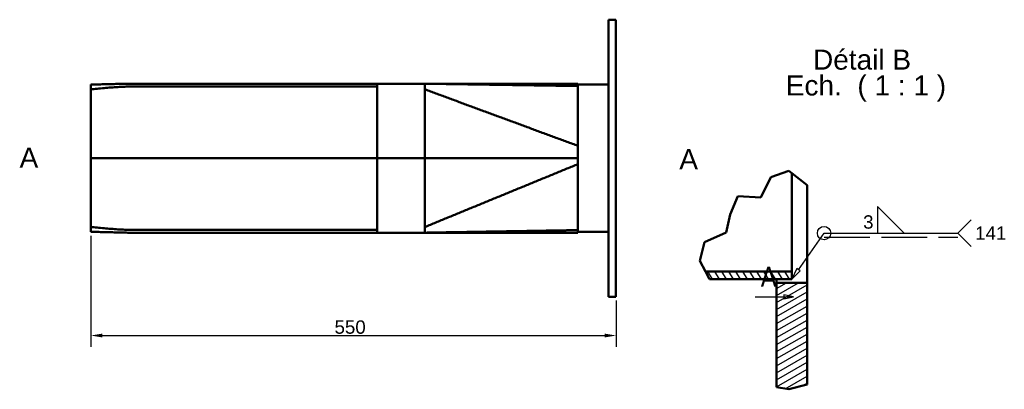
# Model space of a CAD drawing. Header units: millimetres. Extents: x -1509 to 14250, y 4402 to 14828.
# Tile 7 of 9: x 13993 to 14250, y 14569 to 14665. Entities that reach past the tile are written whole.
import ezdxf

# ---------------------------------------------------------------- set-up
doc = ezdxf.new("R2010")
doc.units = ezdxf.units.MM
doc.linetypes.add('ACAD_ISO02W100', pattern=[15, 12, -3])
doc.linetypes.add('CHAIN', pattern=[0.3543, 0.2362, -0.0295, 0.0591, -0.0295])
doc.layers.add('Ligne de coupe (ISO)', color=7, linetype='CHAIN', lineweight=30)
doc.styles.get("Standard").update_dxf_attribs({"font": 'ARIAL.TTF', "height": 8})
doc.styles.add('Style de texte16', font='ARIAL.TTF')
doc.styles.add('Style de texte6', font='ARIAL.TTF')
doc.styles.add('Texte de libellé (ISO)', font='TAHOMA.TTF')
doc.dimstyles.new('1b 0 décimale', dxfattribs={"dimtxt": 3.5, "dimasz": 3, "dimexe": 3, "dimexo": 1, "dimgap": 0.4, "dimtad": 1, "dimdec": 0, "dimrnd": 1e-08, "dimtxsty": 'Standard', "dimblk1": 'CLOSEDBLANK', "dimblk2": 'CLOSED', "dimcen": 0.09, "dimdle": 8, "dimclrd": 250, "dimclre": 250, "dimclrt": 18, "dimazin": 2, "dimtfac": 1, "dimtofl": 0, "dimtmove": 0, "dimatfit": 3, "dimfxl": 1, "dimtolj": 1, "dimlwd": 25, "dimlwe": 25, "dimarcsym": 0})

# ---------------------------------------------------------------- blocks, each defined once
blk = doc.blocks.new('*D20')
at = {"color": 250, "linetype": 'Continuous', "lineweight": 25}
for p, q in [((14011.19, 14608.91), (14011.19, 14579.79)), ((14148.69, 14591.96), (14148.69, 14579.79)), ((14014.19, 14582.79), (14145.69, 14582.79))]:
    blk.add_line(p, q, dxfattribs=at)
at = {"color": 250, "linetype": 'Continuous'}
for points in [[(14014.19, 14583.29), (14014.19, 14582.29), (14011.19, 14582.79)], [(14145.69, 14583.29), (14145.69, 14582.29), (14148.69, 14582.79)]]:
    blk.add_solid(points, dxfattribs=at)
at = {"layer": 'Defpoints', "color": 0, "linetype": 'Continuous'}
for p in [(14011.19, 14609.91), (14148.69, 14592.96), (14148.69, 14582.79)]:
    blk.add_point(p, dxfattribs=at)
at = {"color": 18, "linetype": 'Continuous', "lineweight": 25, "insert": (14079.09, 14584.98), "char_height": 3.5, "attachment_point": 5, "style": 'Style de texte6'}
blk.add_mtext('\\A1;550', dxfattribs=at)
blk = doc.blocks.new('_Closed')
at = {"color": 0, "linetype": 'ByBlock', "lineweight": -2}
for p, q in [((-1, 0.167), (0, 0)), ((-1, 0.167), (-1, -0.167)), ((0, 0), (-1, -0.167)), ((0, 0), (-1, 0))]:
    blk.add_line(p, q, dxfattribs=at)
blk = doc.blocks.new('_ClosedBlank')
at = {"color": 0, "linetype": 'ByBlock', "lineweight": -2}
for p, q in [((-1, 0.167), (0, 0)), ((-1, 0.167), (-1, -0.167)), ((0, 0), (-1, -0.167))]:
    blk.add_line(p, q, dxfattribs=at)
blk = doc.blocks.new('SectionConversion2D0')
at = {"layer": 'Ligne de coupe (ISO)', "linetype": 'Continuous'}
for p, q in [((342.94, 78.1), (352.94, 78.1)), ((347.94, 78.1), (350.44, 78.1)), ((352.94, 78.1), (350.44, 78.6)), ((350.44, 78.6), (350.44, 77.6)), ((350.44, 78.1), (352.94, 78.1)), ((350.44, 77.6), (352.94, 78.1))]:
    blk.add_line(p, q, dxfattribs=at)
at = {"layer": 'Ligne de coupe (ISO)', "linetype": 'Continuous', "flags": 128}
blk.add_lwpolyline([(350.44, 77.6), (352.94, 78.1), (350.44, 78.6), (350.44, 77.6)], dxfattribs=at)
at = {"layer": 'Ligne de coupe (ISO)'}
blk.add_solid([(350.44, 77.6), (352.94, 78.1), (350.44, 78.6), (350.44, 77.6)], dxfattribs=at)
at = {"layer": 'Ligne de coupe (ISO)', "insert": (344.32, 80.73), "char_height": 5.25, "attachment_point": 7, "style": 'Texte de libellé (ISO)'}
blk.add_mtext('A', dxfattribs=at)
blk = doc.blocks.new('SymboleConversion2D2')
at = {"linetype": 'Continuous', "lineweight": 25}
for p, q in [((381.93, 94.77), (374.93, 101.77)), ((374.93, 101.77), (374.93, 94.77)), ((395.93, 94.77), (399.43, 98.27)), ((354.24, 85.18), (360.93, 94.77)), ((360.93, 94.77), (395.93, 94.77)), ((374.93, 94.77), (381.93, 94.77)), ((395.93, 94.77), (399.43, 91.27)), ((353.83, 85.47), (352.52, 82.72)), ((354.65, 84.89), (353.83, 85.47)), ((352.52, 82.72), (354.65, 84.89))]:
    blk.add_line(p, q, dxfattribs=at)
at = {"linetype": 'ACAD_ISO02W100', "lineweight": 25}
blk.add_line((360.93, 93.72), (395.93, 93.72), dxfattribs=at)
at = {"linetype": 'Continuous', "lineweight": 25}
blk.add_circle((360.93, 94.77), 1.75, dxfattribs=at)

msp = doc.modelspace()

# ---------------------------------------------------------------- hatches: boundary and pattern name
at = {"linetype": 'Continuous', "lineweight": 25}
h = msp.add_hatch(dxfattribs=at)
h.set_pattern_fill('ANSI31', color=177, scale=12.7, angle=75, style=0)
h.set_pattern_definition([(120, (13842.2208, 14514.8293), (-1.374815, -0.79375), [])])
h.paths.add_polyline_path([(14172.134, 14599.548), (14173.194, 14597.548), (14194.742, 14597.548), (14194.742, 14599.548)])
h = msp.add_hatch(dxfattribs=at)
h.set_pattern_fill('ANSI31', color=177, scale=12.7, angle=-15, style=0)
h.set_pattern_definition([(30, (13842.2208, 14514.8293), (-0.79375, 1.374815), [])])
h.paths.add_polyline_path([(14193.949, 14568.714), (14198.742, 14569.983), (14198.742, 14596.548), (14190.742, 14596.548), (14190.742, 14569.254)])

# ---------------------------------------------------------------- linework, layer by layer
at = {"linetype": 'Continuous', "lineweight": 50}
for p, q in [((14146.686, 14592.958), (14146.686, 14665.458)), ((14148.686, 14665.458), (14146.686, 14665.458)), ((14148.686, 14592.958), (14148.686, 14665.458)), ((14011.186, 14647.208), (14011.186, 14648.507)), ((14021.766, 14648.708), (14086.171, 14648.708)), ((14098.686, 14648.708), (14086.171, 14648.708)), ((14098.686, 14647.208), (14098.686, 14648.708)), ((14098.686, 14648.708), (14098.686, 14647.208)), ((14138.686, 14648.103), (14138.686, 14648.708)), ((14146.686, 14648.458), (14138.686, 14648.458)), ((14011.186, 14629.208), (14011.186, 14647.208)), ((14086.171, 14647.958), (14021.766, 14647.958)), ((14086.182, 14629.208), (14086.182, 14647.208)), ((14086.186, 14647.208), (14086.186, 14629.208)), ((14098.686, 14647.208), (14098.686, 14629.208)), ((14098.686, 14629.208), (14098.686, 14647.208)), ((14138.686, 14632.454), (14138.686, 14648.103)), ((14138.686, 14629.208), (14138.686, 14632.454)), ((14086.182, 14629.208), (14011.186, 14629.208)), ((14011.186, 14629.208), (14086.182, 14629.208)), ((14011.186, 14611.208), (14011.186, 14629.208)), ((14086.182, 14611.208), (14086.182, 14629.208)), ((14086.186, 14629.208), (14086.182, 14629.208)), ((14086.182, 14629.208), (14086.186, 14629.208)), ((14086.186, 14629.208), (14086.186, 14611.208)), ((14098.686, 14629.208), (14086.186, 14629.208)), ((14086.186, 14629.208), (14098.686, 14629.208)), ((14098.686, 14629.208), (14098.686, 14611.208)), ((14098.686, 14611.208), (14098.686, 14629.208)), ((14138.686, 14627.654), (14138.686, 14629.208)), ((14138.686, 14610.374), (14138.686, 14627.654)), ((14189.222, 14624.237), (14193.975, 14625.871)), ((14193.975, 14625.871), (14194.742, 14625.274)), ((14194.742, 14625.274), (14194.742, 14599.548)), ((14194.742, 14625.274), (14198.742, 14622.157)), ((14186.571, 14618.898), (14189.222, 14624.237)), ((14198.742, 14622.157), (14198.742, 14596.548)), ((14178.596, 14614.489), (14180.601, 14619.296)), ((14180.601, 14619.296), (14186.571, 14618.898)), ((14177.564, 14609.744), (14178.596, 14614.489)), ((14011.186, 14609.909), (14011.186, 14611.208)), ((14021.766, 14610.458), (14086.171, 14610.458)), ((14086.171, 14609.708), (14021.766, 14609.708)), ((14098.686, 14609.708), (14086.171, 14609.708)), ((14098.686, 14609.708), (14098.686, 14611.208)), ((14098.686, 14611.208), (14098.686, 14609.708)), ((14138.686, 14609.708), (14138.686, 14610.374)), ((14146.686, 14609.958), (14138.686, 14609.958)), ((14171.865, 14607.244), (14177.564, 14609.744)), ((14170.639, 14602.368), (14171.865, 14607.244)), ((14172.134, 14599.548), (14170.639, 14602.368)), ((14194.742, 14599.548), (14172.134, 14599.548)), ((14173.194, 14597.548), (14172.134, 14599.548)), ((14194.742, 14597.548), (14194.742, 14599.548)), ((14173.194, 14597.548), (14194.742, 14597.548)), ((14190.742, 14596.548), (14190.742, 14597.548)), ((14190.742, 14596.548), (14190.742, 14569.254)), ((14198.742, 14596.548), (14190.742, 14596.548)), ((14198.742, 14569.983), (14198.742, 14596.548)), ((14148.686, 14592.958), (14146.686, 14592.958)), ((14193.949, 14568.714), (14190.742, 14569.254)), ((14198.742, 14569.983), (14193.949, 14568.714))]:
    msp.add_line(p, q, dxfattribs=at)
for points in [[(14011.186, 14648.507), (14011.601, 14648.508), (14012.021, 14648.51), (14012.446, 14648.513), (14012.876, 14648.518), (14013.309, 14648.524), (14013.745, 14648.532), (14014.185, 14648.54), (14014.628, 14648.55), (14015.072, 14648.56), (14015.519, 14648.572), (14015.967, 14648.584), (14016.417, 14648.597), (14016.867, 14648.61), (14017.318, 14648.623), (14017.769, 14648.636), (14018.219, 14648.648), (14018.669, 14648.66), (14019.117, 14648.672), (14019.565, 14648.682), (14020.01, 14648.691), (14020.453, 14648.698), (14020.894, 14648.703), (14021.331, 14648.707), (14021.766, 14648.708)], [(14086.171, 14648.708), (14086.173, 14648.705), (14086.174, 14648.696), (14086.176, 14648.68), (14086.178, 14648.658), (14086.179, 14648.629), (14086.18, 14648.594), (14086.181, 14648.553), (14086.182, 14648.505), (14086.183, 14648.453), (14086.184, 14648.395), (14086.184, 14648.334), (14086.185, 14648.269), (14086.185, 14648.199), (14086.185, 14648.125), (14086.185, 14648.045), (14086.186, 14647.961), (14086.186, 14647.873), (14086.186, 14647.782), (14086.186, 14647.689), (14086.186, 14647.593), (14086.186, 14647.497), (14086.186, 14647.4), (14086.186, 14647.303), (14086.186, 14647.208)], [(14098.686, 14648.708), (14099.186, 14648.708), (14099.686, 14648.708), (14100.186, 14648.708), (14100.686, 14648.708), (14101.186, 14648.708), (14101.686, 14648.708), (14102.186, 14648.708), (14102.686, 14648.708), (14103.186, 14648.708), (14103.686, 14648.708), (14104.186, 14648.708), (14104.686, 14648.708), (14105.186, 14648.708), (14105.686, 14648.708), (14106.186, 14648.708), (14106.686, 14648.708), (14107.186, 14648.708), (14107.686, 14648.708), (14108.186, 14648.708), (14108.686, 14648.708), (14109.186, 14648.708), (14109.686, 14648.708), (14110.186, 14648.708), (14110.686, 14648.708), (14111.186, 14648.708), (14111.686, 14648.708), (14112.186, 14648.708), (14112.686, 14648.708), (14113.186, 14648.708), (14113.686, 14648.708), (14114.186, 14648.708), (14114.686, 14648.708), (14115.186, 14648.708), (14115.686, 14648.708), (14116.186, 14648.708), (14116.686, 14648.708), (14117.186, 14648.708), (14117.686, 14648.708), (14118.186, 14648.708), (14118.686, 14648.708), (14119.186, 14648.708), (14119.686, 14648.708), (14120.186, 14648.708), (14120.686, 14648.708), (14121.186, 14648.708), (14121.686, 14648.708), (14122.186, 14648.708), (14122.686, 14648.708), (14123.186, 14648.708), (14123.686, 14648.708), (14124.186, 14648.708), (14124.686, 14648.708), (14125.186, 14648.708), (14125.686, 14648.708), (14126.186, 14648.708), (14126.686, 14648.708), (14127.186, 14648.708), (14127.686, 14648.708), (14128.186, 14648.708), (14128.686, 14648.708), (14129.186, 14648.708), (14129.686, 14648.708), (14130.186, 14648.708), (14130.686, 14648.708), (14131.186, 14648.708), (14131.686, 14648.708), (14132.186, 14648.708), (14132.686, 14648.708), (14133.186, 14648.708), (14133.686, 14648.708), (14134.186, 14648.708), (14134.686, 14648.708), (14135.186, 14648.708), (14135.686, 14648.708), (14136.186, 14648.708), (14136.686, 14648.708), (14137.186, 14648.708), (14137.686, 14648.708), (14138.186, 14648.708), (14138.686, 14648.708)], [(14138.686, 14648.103), (14138.371, 14648.108), (14138.056, 14648.113), (14137.741, 14648.118), (14137.426, 14648.122), (14137.111, 14648.127), (14136.796, 14648.132), (14136.481, 14648.137), (14136.166, 14648.142), (14135.851, 14648.146), (14135.536, 14648.151), (14135.221, 14648.156), (14134.906, 14648.161), (14134.591, 14648.165), (14134.276, 14648.17), (14133.961, 14648.175), (14133.646, 14648.18), (14133.332, 14648.184), (14133.017, 14648.189), (14132.702, 14648.194), (14132.387, 14648.199), (14132.072, 14648.203), (14131.757, 14648.208), (14131.442, 14648.213), (14131.127, 14648.218), (14130.812, 14648.222), (14130.497, 14648.227), (14130.182, 14648.232), (14129.867, 14648.237), (14129.552, 14648.242), (14129.237, 14648.246), (14128.922, 14648.251), (14128.607, 14648.256), (14128.292, 14648.261), (14127.977, 14648.265), (14127.662, 14648.27), (14127.347, 14648.275), (14127.032, 14648.28), (14126.717, 14648.284), (14126.402, 14648.289), (14126.087, 14648.294), (14125.772, 14648.299), (14125.457, 14648.303), (14125.143, 14648.308), (14124.828, 14648.313), (14124.513, 14648.318), (14124.198, 14648.322), (14123.883, 14648.327), (14123.568, 14648.332), (14123.253, 14648.337), (14122.938, 14648.342), (14122.623, 14648.346), (14122.308, 14648.351), (14121.993, 14648.356), (14121.678, 14648.361), (14121.363, 14648.365), (14121.048, 14648.37), (14120.733, 14648.375), (14120.418, 14648.38), (14120.103, 14648.384), (14119.788, 14648.389), (14119.473, 14648.394), (14119.158, 14648.399), (14118.843, 14648.403), (14118.528, 14648.408), (14118.213, 14648.413), (14117.898, 14648.418), (14117.583, 14648.422), (14117.269, 14648.427), (14116.954, 14648.432), (14116.639, 14648.437), (14116.324, 14648.442), (14116.009, 14648.446), (14115.694, 14648.451), (14115.379, 14648.456), (14115.064, 14648.461), (14114.749, 14648.465), (14114.434, 14648.47), (14114.119, 14648.475), (14113.804, 14648.48), (14113.489, 14648.484), (14113.174, 14648.489), (14112.859, 14648.494), (14112.544, 14648.499), (14112.229, 14648.503), (14111.914, 14648.508), (14111.599, 14648.513), (14111.284, 14648.518), (14110.969, 14648.522), (14110.654, 14648.527), (14110.339, 14648.532), (14110.024, 14648.537), (14109.709, 14648.542), (14109.394, 14648.546), (14109.08, 14648.551), (14108.765, 14648.556), (14108.45, 14648.561), (14108.135, 14648.565), (14107.82, 14648.57), (14107.505, 14648.575), (14107.19, 14648.58), (14106.875, 14648.584), (14106.56, 14648.589), (14106.245, 14648.594), (14105.93, 14648.599), (14105.615, 14648.603), (14105.3, 14648.608), (14104.985, 14648.613), (14104.67, 14648.618), (14104.355, 14648.622), (14104.04, 14648.627), (14103.725, 14648.632), (14103.41, 14648.637), (14103.095, 14648.642), (14102.78, 14648.646), (14102.465, 14648.651), (14102.15, 14648.656), (14101.835, 14648.661), (14101.52, 14648.665), (14101.206, 14648.67), (14100.891, 14648.675), (14100.576, 14648.68), (14100.261, 14648.684), (14099.946, 14648.689), (14099.631, 14648.694), (14099.316, 14648.699), (14099.001, 14648.703), (14098.686, 14648.708)], [(14021.766, 14647.958), (14021.35, 14647.956), (14020.928, 14647.95), (14020.5, 14647.939), (14020.067, 14647.925), (14019.63, 14647.907), (14019.188, 14647.886), (14018.743, 14647.862), (14018.294, 14647.835), (14017.844, 14647.805), (14017.391, 14647.774), (14016.938, 14647.74), (14016.483, 14647.704), (14016.029, 14647.667), (14015.575, 14647.628), (14015.122, 14647.588), (14014.67, 14647.547), (14014.221, 14647.506), (14013.774, 14647.464), (14013.331, 14647.421), (14012.892, 14647.378), (14012.457, 14647.335), (14012.028, 14647.292), (14011.604, 14647.25), (14011.186, 14647.208)], [(14086.182, 14647.208), (14086.182, 14647.256), (14086.182, 14647.304), (14086.182, 14647.352), (14086.182, 14647.401), (14086.182, 14647.448), (14086.181, 14647.495), (14086.181, 14647.541), (14086.181, 14647.585), (14086.181, 14647.627), (14086.18, 14647.666), (14086.18, 14647.704), (14086.18, 14647.739), (14086.179, 14647.771), (14086.179, 14647.802), (14086.178, 14647.83), (14086.177, 14647.857), (14086.177, 14647.88), (14086.176, 14647.901), (14086.175, 14647.919), (14086.174, 14647.933), (14086.174, 14647.944), (14086.173, 14647.952), (14086.172, 14647.957), (14086.171, 14647.958)], [(14138.686, 14632.454), (14138.329, 14632.586), (14137.972, 14632.718), (14137.614, 14632.85), (14137.257, 14632.981), (14136.9, 14633.113), (14136.543, 14633.245), (14136.186, 14633.376), (14135.829, 14633.508), (14135.472, 14633.64), (14135.114, 14633.772), (14134.757, 14633.903), (14134.4, 14634.035), (14134.043, 14634.167), (14133.686, 14634.299), (14133.329, 14634.43), (14132.972, 14634.562), (14132.614, 14634.694), (14132.257, 14634.825), (14131.9, 14634.957), (14131.543, 14635.089), (14131.186, 14635.221), (14130.829, 14635.352), (14130.472, 14635.484), (14130.114, 14635.616), (14129.757, 14635.748), (14129.4, 14635.879), (14129.043, 14636.011), (14128.686, 14636.143), (14128.329, 14636.275), (14127.972, 14636.406), (14127.614, 14636.538), (14127.257, 14636.67), (14126.9, 14636.801), (14126.543, 14636.933), (14126.186, 14637.065), (14125.829, 14637.197), (14125.472, 14637.328), (14125.114, 14637.46), (14124.757, 14637.592), (14124.4, 14637.724), (14124.043, 14637.855), (14123.686, 14637.987), (14123.329, 14638.119), (14122.972, 14638.25), (14122.614, 14638.382), (14122.257, 14638.514), (14121.9, 14638.646), (14121.543, 14638.777), (14121.186, 14638.909), (14120.829, 14639.041), (14120.472, 14639.173), (14120.114, 14639.304), (14119.757, 14639.436), (14119.4, 14639.568), (14119.043, 14639.7), (14118.686, 14639.831), (14118.329, 14639.963), (14117.972, 14640.095), (14117.614, 14640.226), (14117.257, 14640.358), (14116.9, 14640.49), (14116.543, 14640.622), (14116.186, 14640.753), (14115.829, 14640.885), (14115.472, 14641.017), (14115.114, 14641.149), (14114.757, 14641.28), (14114.4, 14641.412), (14114.043, 14641.544), (14113.686, 14641.675), (14113.329, 14641.807), (14112.972, 14641.939), (14112.614, 14642.071), (14112.257, 14642.202), (14111.9, 14642.334), (14111.543, 14642.466), (14111.186, 14642.598), (14110.829, 14642.729), (14110.472, 14642.861), (14110.114, 14642.993), (14109.757, 14643.125), (14109.4, 14643.256), (14109.043, 14643.388), (14108.686, 14643.52), (14108.329, 14643.651), (14107.972, 14643.783), (14107.614, 14643.915), (14107.257, 14644.047), (14106.9, 14644.178), (14106.543, 14644.31), (14106.186, 14644.442), (14105.829, 14644.574), (14105.472, 14644.705), (14105.114, 14644.837), (14104.757, 14644.969), (14104.4, 14645.101), (14104.043, 14645.232), (14103.686, 14645.364), (14103.329, 14645.496), (14102.972, 14645.627), (14102.614, 14645.759), (14102.257, 14645.891), (14101.9, 14646.023), (14101.543, 14646.154), (14101.186, 14646.286), (14100.829, 14646.418), (14100.472, 14646.55), (14100.114, 14646.681), (14099.757, 14646.813), (14099.4, 14646.945), (14099.043, 14647.076), (14098.686, 14647.208)], [(14138.686, 14629.208), (14138.249, 14629.208), (14137.784, 14629.208), (14137.34, 14629.208), (14136.969, 14629.208), (14136.654, 14629.208), (14136.307, 14629.208), (14135.93, 14629.208), (14135.523, 14629.208), (14135.089, 14629.208), (14134.629, 14629.208), (14134.147, 14629.208), (14133.656, 14629.208), (14133.159, 14629.208), (14132.656, 14629.208), (14132.148, 14629.208), (14131.636, 14629.208), (14131.121, 14629.208), (14130.603, 14629.208), (14130.083, 14629.208), (14129.562, 14629.208), (14129.041, 14629.208), (14128.52, 14629.208), (14128.001, 14629.208), (14127.483, 14629.208), (14126.969, 14629.208), (14126.458, 14629.208), (14125.951, 14629.208), (14125.45, 14629.208), (14124.954, 14629.208), (14124.466, 14629.208), (14123.984, 14629.208), (14123.511, 14629.208), (14123.047, 14629.208), (14122.593, 14629.208), (14122.15, 14629.208), (14121.718, 14629.208), (14121.298, 14629.208), (14120.891, 14629.208), (14120.497, 14629.208), (14120.118, 14629.208), (14119.755, 14629.208), (14119.407, 14629.208), (14119.076, 14629.208), (14118.763, 14629.208), (14118.464, 14629.208), (14118.164, 14629.208), (14117.862, 14629.208), (14117.558, 14629.208), (14117.253, 14629.208), (14116.945, 14629.208), (14116.636, 14629.208), (14116.326, 14629.208), (14116.014, 14629.208), (14115.701, 14629.208), (14115.386, 14629.208), (14115.07, 14629.208), (14114.753, 14629.208), (14114.435, 14629.208), (14114.115, 14629.208), (14113.795, 14629.208), (14113.474, 14629.208), (14113.152, 14629.208), (14112.829, 14629.208), (14112.506, 14629.208), (14112.181, 14629.208), (14111.857, 14629.208), (14111.532, 14629.208), (14111.206, 14629.208), (14110.88, 14629.208), (14110.554, 14629.208), (14110.228, 14629.208), (14109.902, 14629.208), (14109.575, 14629.208), (14109.249, 14629.208), (14108.922, 14629.208), (14108.596, 14629.208), (14108.27, 14629.208), (14107.945, 14629.208), (14107.62, 14629.208), (14107.295, 14629.208), (14106.971, 14629.208), (14106.647, 14629.208), (14106.324, 14629.208), (14106.002, 14629.208), (14105.681, 14629.208), (14105.361, 14629.208), (14105.041, 14629.208), (14104.723, 14629.208), (14104.405, 14629.208), (14104.089, 14629.208), (14103.775, 14629.208), (14103.461, 14629.208), (14103.149, 14629.208), (14102.838, 14629.208), (14102.529, 14629.208), (14102.222, 14629.208), (14101.916, 14629.208), (14101.612, 14629.208), (14101.31, 14629.208), (14101.01, 14629.208), (14100.712, 14629.208), (14100.416, 14629.208), (14100.122, 14629.208), (14099.83, 14629.208), (14099.54, 14629.208), (14099.253, 14629.208), (14098.968, 14629.208), (14098.686, 14629.208)], [(14098.686, 14629.208), (14099.023, 14629.208), (14099.365, 14629.208), (14099.71, 14629.208), (14100.059, 14629.208), (14100.412, 14629.208), (14100.769, 14629.208), (14101.129, 14629.208), (14101.492, 14629.208), (14101.858, 14629.208), (14102.228, 14629.208), (14102.6, 14629.208), (14102.975, 14629.208), (14103.352, 14629.208), (14103.732, 14629.208), (14104.114, 14629.208), (14104.499, 14629.208), (14104.885, 14629.208), (14105.274, 14629.208), (14105.664, 14629.208), (14106.055, 14629.208), (14106.449, 14629.208), (14106.843, 14629.208), (14107.239, 14629.208), (14107.636, 14629.208), (14108.034, 14629.208), (14108.432, 14629.208), (14108.831, 14629.208), (14109.231, 14629.208), (14109.631, 14629.208), (14110.032, 14629.208), (14110.432, 14629.208), (14110.833, 14629.208), (14111.233, 14629.208), (14111.633, 14629.208), (14112.033, 14629.208), (14112.431, 14629.208), (14112.83, 14629.208), (14113.227, 14629.208), (14113.623, 14629.208), (14114.019, 14629.208), (14114.413, 14629.208), (14114.805, 14629.208), (14115.196, 14629.208), (14115.586, 14629.208), (14115.973, 14629.208), (14116.359, 14629.208), (14116.742, 14629.208), (14117.123, 14629.208), (14117.502, 14629.208), (14117.879, 14629.208), (14118.252, 14629.208), (14118.623, 14629.208), (14118.991, 14629.208), (14119.356, 14629.208), (14119.718, 14629.208), (14120.082, 14629.208), (14120.45, 14629.208), (14120.822, 14629.208), (14121.198, 14629.208), (14121.578, 14629.208), (14121.961, 14629.208), (14122.348, 14629.208), (14122.737, 14629.208), (14123.129, 14629.208), (14123.523, 14629.208), (14123.918, 14629.208), (14124.316, 14629.208), (14124.715, 14629.208), (14125.115, 14629.208), (14125.516, 14629.208), (14125.917, 14629.208), (14126.319, 14629.208), (14126.72, 14629.208), (14127.122, 14629.208), (14127.522, 14629.208), (14127.922, 14629.208), (14128.321, 14629.208), (14128.718, 14629.208), (14129.113, 14629.208), (14129.507, 14629.208), (14129.898, 14629.208), (14130.287, 14629.208), (14130.672, 14629.208), (14131.054, 14629.208), (14131.426, 14629.208), (14131.787, 14629.208), (14132.141, 14629.208), (14132.491, 14629.208), (14132.84, 14629.208), (14133.193, 14629.208), (14133.552, 14629.208), (14133.921, 14629.208), (14134.303, 14629.208), (14134.703, 14629.208), (14135.123, 14629.208), (14135.566, 14629.208), (14135.985, 14629.208), (14136.353, 14629.208), (14136.677, 14629.208), (14136.964, 14629.208), (14137.22, 14629.208), (14137.451, 14629.208), (14137.664, 14629.208), (14137.866, 14629.208), (14138.062, 14629.208), (14138.26, 14629.208), (14138.466, 14629.208), (14138.686, 14629.208)], [(14138.686, 14627.654), (14138.332, 14627.508), (14137.978, 14627.363), (14137.624, 14627.217), (14137.27, 14627.072), (14136.916, 14626.926), (14136.562, 14626.781), (14136.208, 14626.635), (14135.854, 14626.49), (14135.5, 14626.344), (14135.146, 14626.198), (14134.792, 14626.053), (14134.438, 14625.907), (14134.084, 14625.762), (14133.73, 14625.616), (14133.376, 14625.471), (14133.022, 14625.325), (14132.668, 14625.18), (14132.314, 14625.034), (14131.96, 14624.889), (14131.606, 14624.743), (14131.252, 14624.598), (14130.898, 14624.452), (14130.544, 14624.307), (14130.19, 14624.161), (14129.836, 14624.015), (14129.482, 14623.87), (14129.128, 14623.724), (14128.774, 14623.579), (14128.42, 14623.433), (14128.066, 14623.288), (14127.712, 14623.142), (14127.358, 14622.997), (14127.004, 14622.851), (14126.65, 14622.706), (14126.296, 14622.56), (14125.942, 14622.415), (14125.588, 14622.269), (14125.235, 14622.123), (14124.881, 14621.978), (14124.527, 14621.832), (14124.173, 14621.687), (14123.819, 14621.541), (14123.465, 14621.396), (14123.111, 14621.25), (14122.757, 14621.105), (14122.403, 14620.959), (14122.049, 14620.814), (14121.695, 14620.668), (14121.341, 14620.523), (14120.987, 14620.377), (14120.633, 14620.231), (14120.279, 14620.086), (14119.925, 14619.94), (14119.571, 14619.795), (14119.217, 14619.649), (14118.863, 14619.504), (14118.509, 14619.358), (14118.155, 14619.213), (14117.801, 14619.067), (14117.447, 14618.922), (14117.093, 14618.776), (14116.739, 14618.631), (14116.385, 14618.485), (14116.031, 14618.34), (14115.677, 14618.194), (14115.323, 14618.048), (14114.969, 14617.903), (14114.615, 14617.757), (14114.261, 14617.612), (14113.907, 14617.466), (14113.553, 14617.321), (14113.199, 14617.175), (14112.845, 14617.03), (14112.491, 14616.884), (14112.137, 14616.739), (14111.783, 14616.593), (14111.429, 14616.448), (14111.075, 14616.302), (14110.721, 14616.156), (14110.367, 14616.011), (14110.013, 14615.865), (14109.659, 14615.72), (14109.305, 14615.574), (14108.951, 14615.429), (14108.597, 14615.283), (14108.243, 14615.138), (14107.889, 14614.992), (14107.535, 14614.847), (14107.181, 14614.701), (14106.827, 14614.556), (14106.473, 14614.41), (14106.119, 14614.264), (14105.765, 14614.119), (14105.412, 14613.973), (14105.058, 14613.828), (14104.704, 14613.682), (14104.35, 14613.537), (14103.996, 14613.391), (14103.642, 14613.246), (14103.288, 14613.1), (14102.934, 14612.955), (14102.58, 14612.809), (14102.226, 14612.664), (14101.872, 14612.518), (14101.518, 14612.373), (14101.164, 14612.227), (14100.81, 14612.081), (14100.456, 14611.936), (14100.102, 14611.79), (14099.748, 14611.645), (14099.394, 14611.499), (14099.04, 14611.354), (14098.686, 14611.208)], [(14011.186, 14611.208), (14011.604, 14611.166), (14012.028, 14611.124), (14012.457, 14611.081), (14012.892, 14611.038), (14013.331, 14610.996), (14013.774, 14610.953), (14014.221, 14610.911), (14014.67, 14610.869), (14015.122, 14610.828), (14015.575, 14610.788), (14016.029, 14610.75), (14016.483, 14610.712), (14016.938, 14610.677), (14017.391, 14610.643), (14017.844, 14610.611), (14018.294, 14610.582), (14018.743, 14610.555), (14019.188, 14610.53), (14019.63, 14610.509), (14020.067, 14610.492), (14020.5, 14610.477), (14020.928, 14610.467), (14021.35, 14610.46), (14021.766, 14610.458)], [(14021.766, 14609.708), (14021.331, 14609.709), (14020.894, 14609.713), (14020.453, 14609.718), (14020.01, 14609.726), (14019.565, 14609.735), (14019.117, 14609.745), (14018.669, 14609.756), (14018.219, 14609.768), (14017.769, 14609.781), (14017.318, 14609.794), (14016.867, 14609.807), (14016.417, 14609.82), (14015.967, 14609.832), (14015.519, 14609.844), (14015.072, 14609.856), (14014.628, 14609.867), (14014.185, 14609.876), (14013.745, 14609.885), (14013.309, 14609.892), (14012.876, 14609.898), (14012.446, 14609.903), (14012.021, 14609.906), (14011.601, 14609.908), (14011.186, 14609.909)], [(14086.171, 14610.458), (14086.172, 14610.46), (14086.173, 14610.465), (14086.174, 14610.472), (14086.174, 14610.483), (14086.175, 14610.498), (14086.176, 14610.515), (14086.177, 14610.536), (14086.177, 14610.56), (14086.178, 14610.586), (14086.179, 14610.615), (14086.179, 14610.645), (14086.18, 14610.678), (14086.18, 14610.713), (14086.18, 14610.75), (14086.181, 14610.79), (14086.181, 14610.832), (14086.181, 14610.876), (14086.181, 14610.921), (14086.182, 14610.968), (14086.182, 14611.016), (14086.182, 14611.064), (14086.182, 14611.112), (14086.182, 14611.161), (14086.182, 14611.208)], [(14086.186, 14611.208), (14086.186, 14611.113), (14086.186, 14611.017), (14086.186, 14610.92), (14086.186, 14610.823), (14086.186, 14610.728), (14086.186, 14610.634), (14086.186, 14610.543), (14086.186, 14610.455), (14086.185, 14610.371), (14086.185, 14610.292), (14086.185, 14610.217), (14086.185, 14610.148), (14086.184, 14610.083), (14086.184, 14610.021), (14086.183, 14609.964), (14086.182, 14609.911), (14086.181, 14609.864), (14086.18, 14609.822), (14086.179, 14609.787), (14086.178, 14609.759), (14086.176, 14609.737), (14086.174, 14609.721), (14086.173, 14609.711), (14086.171, 14609.708)], [(14138.686, 14610.374), (14138.371, 14610.369), (14138.056, 14610.364), (14137.741, 14610.359), (14137.426, 14610.353), (14137.111, 14610.348), (14136.796, 14610.343), (14136.481, 14610.338), (14136.166, 14610.332), (14135.851, 14610.327), (14135.536, 14610.322), (14135.221, 14610.317), (14134.906, 14610.311), (14134.591, 14610.306), (14134.276, 14610.301), (14133.961, 14610.296), (14133.646, 14610.29), (14133.332, 14610.285), (14133.017, 14610.28), (14132.702, 14610.275), (14132.387, 14610.269), (14132.072, 14610.264), (14131.757, 14610.259), (14131.442, 14610.254), (14131.127, 14610.249), (14130.812, 14610.243), (14130.497, 14610.238), (14130.182, 14610.233), (14129.867, 14610.228), (14129.552, 14610.222), (14129.237, 14610.217), (14128.922, 14610.212), (14128.607, 14610.207), (14128.292, 14610.201), (14127.977, 14610.196), (14127.662, 14610.191), (14127.347, 14610.186), (14127.032, 14610.18), (14126.717, 14610.175), (14126.402, 14610.17), (14126.087, 14610.165), (14125.772, 14610.159), (14125.457, 14610.154), (14125.143, 14610.149), (14124.828, 14610.144), (14124.513, 14610.138), (14124.198, 14610.133), (14123.883, 14610.128), (14123.568, 14610.123), (14123.253, 14610.117), (14122.938, 14610.112), (14122.623, 14610.107), (14122.308, 14610.102), (14121.993, 14610.096), (14121.678, 14610.091), (14121.363, 14610.086), (14121.048, 14610.081), (14120.733, 14610.075), (14120.418, 14610.07), (14120.103, 14610.065), (14119.788, 14610.06), (14119.473, 14610.054), (14119.158, 14610.049), (14118.843, 14610.044), (14118.528, 14610.039), (14118.213, 14610.033), (14117.898, 14610.028), (14117.583, 14610.023), (14117.269, 14610.018), (14116.954, 14610.012), (14116.639, 14610.007), (14116.324, 14610.002), (14116.009, 14609.997), (14115.694, 14609.991), (14115.379, 14609.986), (14115.064, 14609.981), (14114.749, 14609.976), (14114.434, 14609.97), (14114.119, 14609.965), (14113.804, 14609.96), (14113.489, 14609.955), (14113.174, 14609.95), (14112.859, 14609.944), (14112.544, 14609.939), (14112.229, 14609.934), (14111.914, 14609.929), (14111.599, 14609.923), (14111.284, 14609.918), (14110.969, 14609.913), (14110.654, 14609.908), (14110.339, 14609.902), (14110.024, 14609.897), (14109.709, 14609.892), (14109.394, 14609.887), (14109.08, 14609.881), (14108.765, 14609.876), (14108.45, 14609.871), (14108.135, 14609.866), (14107.82, 14609.86), (14107.505, 14609.855), (14107.19, 14609.85), (14106.875, 14609.845), (14106.56, 14609.839), (14106.245, 14609.834), (14105.93, 14609.829), (14105.615, 14609.824), (14105.3, 14609.818), (14104.985, 14609.813), (14104.67, 14609.808), (14104.355, 14609.803), (14104.04, 14609.797), (14103.725, 14609.792), (14103.41, 14609.787), (14103.095, 14609.782), (14102.78, 14609.776), (14102.465, 14609.771), (14102.15, 14609.766), (14101.835, 14609.761), (14101.52, 14609.755), (14101.206, 14609.75), (14100.891, 14609.745), (14100.576, 14609.74), (14100.261, 14609.734), (14099.946, 14609.729), (14099.631, 14609.724), (14099.316, 14609.719), (14099.001, 14609.713), (14098.686, 14609.708)], [(14138.686, 14609.708), (14138.192, 14609.708), (14137.698, 14609.708), (14137.204, 14609.708), (14136.711, 14609.708), (14136.217, 14609.708), (14135.723, 14609.708), (14135.229, 14609.708), (14134.735, 14609.708), (14134.241, 14609.708), (14133.748, 14609.708), (14133.254, 14609.708), (14132.76, 14609.708), (14132.266, 14609.708), (14131.772, 14609.708), (14131.278, 14609.708), (14130.785, 14609.708), (14130.291, 14609.708), (14129.797, 14609.708), (14129.303, 14609.708), (14128.809, 14609.708), (14128.315, 14609.708), (14127.822, 14609.708), (14127.328, 14609.708), (14126.834, 14609.708), (14126.34, 14609.708), (14125.846, 14609.708), (14125.353, 14609.708), (14124.859, 14609.708), (14124.365, 14609.708), (14123.871, 14609.708), (14123.377, 14609.708), (14122.883, 14609.708), (14122.39, 14609.708), (14121.896, 14609.708), (14121.402, 14609.708), (14120.908, 14609.708), (14120.414, 14609.708), (14119.92, 14609.708), (14119.427, 14609.708), (14118.933, 14609.708), (14118.439, 14609.708), (14117.945, 14609.708), (14117.451, 14609.708), (14116.957, 14609.708), (14116.464, 14609.708), (14115.97, 14609.708), (14115.476, 14609.708), (14114.982, 14609.708), (14114.488, 14609.708), (14113.994, 14609.708), (14113.501, 14609.708), (14113.007, 14609.708), (14112.513, 14609.708), (14112.019, 14609.708), (14111.525, 14609.708), (14111.032, 14609.708), (14110.538, 14609.708), (14110.044, 14609.708), (14109.55, 14609.708), (14109.056, 14609.708), (14108.562, 14609.708), (14108.069, 14609.708), (14107.575, 14609.708), (14107.081, 14609.708), (14106.587, 14609.708), (14106.093, 14609.708), (14105.599, 14609.708), (14105.106, 14609.708), (14104.612, 14609.708), (14104.118, 14609.708), (14103.624, 14609.708), (14103.13, 14609.708), (14102.636, 14609.708), (14102.143, 14609.708), (14101.649, 14609.708), (14101.155, 14609.708), (14100.661, 14609.708), (14100.167, 14609.708), (14099.673, 14609.708), (14099.18, 14609.708), (14098.686, 14609.708)]]:
    msp.add_lwpolyline(points, dxfattribs=at)

# ---------------------------------------------------------------- block references
for name in ['SymboleConversion2D2', 'SectionConversion2D0']:
    msp.add_blockref(name, (13842.221, 14514.829))

# ---------------------------------------------------------------- texts
at = {"color": 47, "linetype": 'Continuous', "lineweight": 50, "char_height": 5.25, "attachment_point": 7, "style": 'Style de texte16'}
for s, insert in [('Détail B ', (14200.257, 14652.306)), ('Ech.  ( 1 : 1 )', (14193.128, 14644.044))]:
    msp.add_mtext(s, dxfattribs=dict(at, insert=insert))
at = {"linetype": 'Continuous', "lineweight": 70, "char_height": 5.25, "attachment_point": 7, "style": 'Style de texte16'}
for insert in [(13992.557, 14626.742), (14165.26, 14626.327)]:
    msp.add_mtext('A', dxfattribs=dict(at, insert=insert)).dxf.unprotected_set("ltscale", 0)
at = {"linetype": 'Continuous', "lineweight": 25, "char_height": 3.5, "attachment_point": 7, "style": 'Style de texte6'}
for s, insert in [('3', (14213.382, 14610.71)), ('141', (14242.7, 14607.844))]:
    msp.add_mtext(s, dxfattribs=dict(at, insert=insert))

# ---------------------------------------------------------------- dimensions: what is measured, and where the dimension line sits
at = {"linetype": 'Continuous', "lineweight": 25}
dim = msp.add_linear_dim(base=(14148.686, 14582.789), p1=(14011.186, 14609.909), p2=(14148.686, 14592.958), dimstyle='1b 0 décimale', override={"dimdec": 0, "dimlfac": 4, "dimtxsty": 'Style de texte6', "dimtp": 0, "dimtm": 0, "dimtdec": 2}, dxfattribs=at)
dim.commit()
dim.dimension.update_dxf_attribs({"geometry": '*D20', "text_midpoint": (14079.089, 14582.789), "dimtype": 160})

doc.saveas('drawing.dxf')
